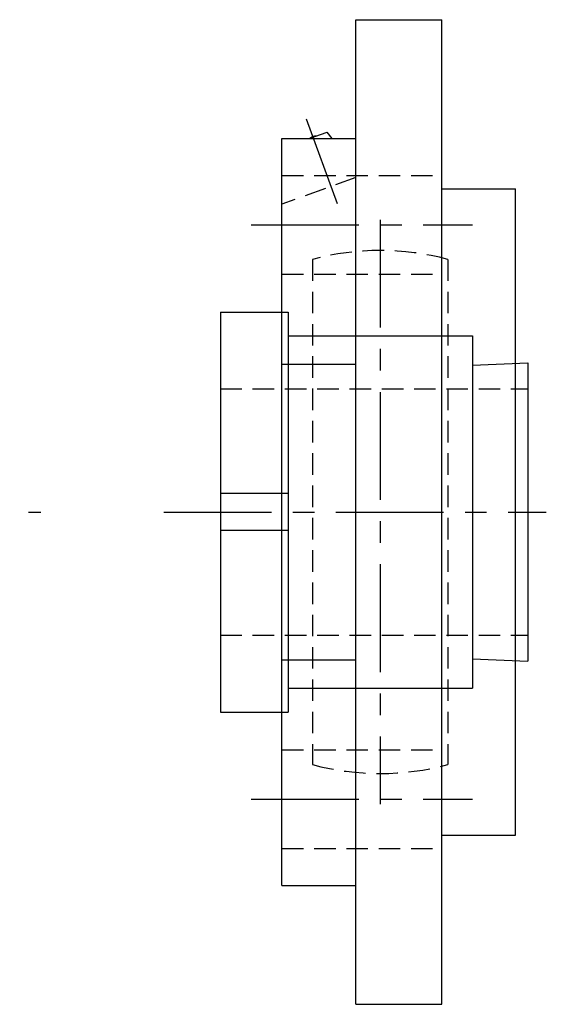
# Model space of a CAD drawing. Extents: x -85 to 167, y -85 to 167.
# Tile 10 of 11: x 82 to 167, y -80 to 80. Entities that reach past the tile are written whole.
import ezdxf

# ---------------------------------------------------------------- set-up
doc = ezdxf.new("R2010")
doc.units = 0
doc.header["$LTSCALE"] = 14
doc.linetypes.add('CENTER', pattern=[2, 1.25, -0.25, 0.25, -0.25])
doc.linetypes.add('HIDDEN', pattern=[0.375, 0.25, -0.125])
doc.layers.get('0').update_dxf_attribs({"linetype": 'CONTINUOUS'})
doc.layers.add('CENTER', color=1, linetype='CENTER')
doc.layers.add('HIDDEN', color=3, linetype='HIDDEN')

msp = doc.modelspace()

# ---------------------------------------------------------------- linework, layer by layer
for p, q in [((136.2, -80), (136.2, 80)), ((136.2, 80), (150.2, 80)), ((150.2, -80), (150.2, 80)), ((128.66, 60.67), (131.55, 61.72)), ((132.38, 60.67), (131.55, 61.72)), ((124.2, -60.67), (124.2, 60.67)), ((124.2, 60.67), (136.2, 60.67)), ((150.2, 52.5), (162.2, 52.5)), ((162.2, -52.5), (162.2, 52.5)), ((114.2, 32.5), (125.2, 32.5)), ((114.2, 32.5), (114.2, -32.5)), ((125.2, 32.5), (125.2, -32.5)), ((125.2, 28.65), (155.2, 28.65)), ((155.2, 28.65), (155.2, -28.65)), ((124.2, 24.04), (136.2, 24.04)), ((155.2, 23.87), (164.2, 24.25)), ((164.2, 24.25), (164.2, -24.25)), ((125.2, 3), (114.2, 3)), ((125.2, -3), (114.2, -3)), ((155.2, -23.87), (164.2, -24.25)), ((124.2, -24.04), (136.2, -24.04)), ((125.2, -28.65), (155.2, -28.65)), ((114.2, -32.5), (125.2, -32.5)), ((150.2, -52.5), (162.2, -52.5)), ((124.2, -60.67), (136.2, -60.67)), ((136.2, -80), (150.2, -80))]:
    msp.add_line(p, q)
msp.add_arc((129.8, 59.5), 1.59, 89.555, 130.445)
at = {"layer": 'CENTER', "linetype": 'CONTINUOUS'}
msp.add_line((133.23, 50.09), (128.23, 63.81), dxfattribs=at)
at = {"layer": 'CENTER'}
for p, q in [((119.2, 46.67), (155.2, 46.67)), ((140.2, 47.5), (140.2, -47.5)), ((-85, 0), (85, 0)), ((105, 0), (167.2, 0)), ((119.2, -46.67), (155.2, -46.67))]:
    msp.add_line(p, q, dxfattribs=at)
at = {"layer": 'HIDDEN'}
for p, q in [((124.2, 54.67), (150.2, 54.67)), ((136.2, 54.37), (124.2, 50)), ((129.2, 41.05), (129.2, -41.05)), ((151.2, 41.05), (151.2, -41.05)), ((124.2, 38.67), (150.2, 38.67)), ((114.2, 20), (164.2, 20)), ((114.2, -20), (164.2, -20)), ((124.2, -38.67), (150.2, -38.67)), ((124.2, -54.67), (150.2, -54.67))]:
    msp.add_line(p, q, dxfattribs=at)
for start, end in [(74.9997, 105.0003), (254.9997, 285.0003)]:
    msp.add_arc((140.2, 0), 42.5, start, end, dxfattribs=at)

doc.saveas('drawing.dxf')
